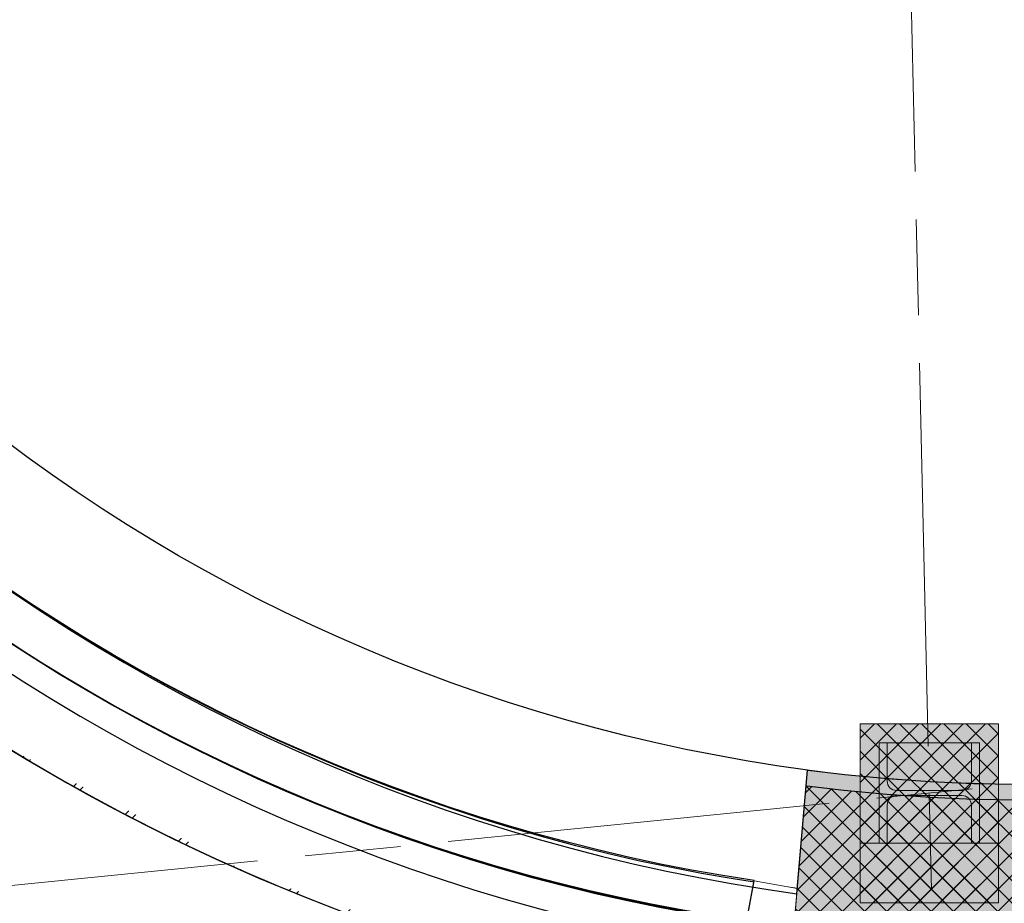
# Model space of a CAD drawing. Header units: millimetres. Extents: x -35957 to 57255, y -28270 to 35843.
# Tile 5 of 207: x -7674 to -6106, y -14023 to -12617. Entities that reach past the tile are written whole.
import ezdxf

# ---------------------------------------------------------------- set-up
doc = ezdxf.new("R2010")
doc.units = ezdxf.units.MM
doc.header["$LTSCALE"] = 100
doc.header["$PDMODE"] = 1
doc.header["$PDSIZE"] = -2
doc.linetypes.add('[LS] ISO-08 Long Dashed Short Dashed', pattern=[9.143999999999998, 6.095999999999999, -0.7620000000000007, 1.524, -0.7619999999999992])
doc.layers.get('0').update_dxf_attribs({"lineweight": 5})
for name, color, linetype, lineweight in [('- 28_metselwerk', 7, 'Continuous', 18), ('5', 7, 'Continuous', 18), ('Geen', 7, 'Continuous', 9), ('GO m2', 7, 'Continuous', 13), ('Maatlijnen', 7, 'Continuous', 9), ('none', 7, 'Continuous', 13)]:
    doc.layers.add(name, color=color, linetype=linetype, lineweight=lineweight)
doc.layers.add('Constructie _ STAAL', color=6, linetype='Continuous', lineweight=5, true_color=0xff00ff)
doc.styles.add('Century Gothic', font='Century-Gothic_9791.ttf')
doc.dimstyles.new('Arch', dxfattribs={"dimtxt": 151.5842013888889, "dimasz": 224.482421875, "dimexe": 317.5, "dimexo": 158.75, "dimgap": 158.75, "dimtad": 1, "dimdec": 4, "dimtxsty": 'Century Gothic', "dimblk": 'VW_SLASH-2', "dimblk1": 'VW_SLASH-2', "dimblk2": 'VW_SLASH-2', "dimcen": 0, "dimdle": 158.75, "dimazin": 0, "dimtfac": 1, "dimtdec": 4, "dimtix": 1, "dimtmove": 0, "dimatfit": 0, "dimldrblk": 'VW_FILLEDARROW', "dimfxl": 1, "dimfrac": 2, "dimtolj": 1, "dimarcsym": 0})
pattern_1 = [(45, (1.433159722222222, 1.322916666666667), (-17.67766952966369, 17.67766952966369), []), (135, (-2.866319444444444, 2.866319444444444), (-17.67766952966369, -17.67766952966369), [])]

# ---------------------------------------------------------------- blocks, each defined once
blk = doc.blocks.new('Groep-11')
at = {"color": 255, "linetype": 'Continuous', "lineweight": 18, "transparency": 33554687}
blk.add_wipeout([(1200.3792662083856, 12428.456979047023), (1200.3792662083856, 12328.456979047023), (-4569.132402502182, 12328.45697904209), (-4667.0589609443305, 12326.05813771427), (-4764.750609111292, 12318.867368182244), (-4861.973000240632, 12306.901919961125), (-4958.49291324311, 12290.19049626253), (-5054.078812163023, 12268.773185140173), (-5148.501401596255, 12242.701363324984), (-5241.534176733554, 12212.037572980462), (-5332.953966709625, 12176.85537167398), (-5422.541469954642, 12137.23915592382), (-5510.081780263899, 12093.283958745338), (-5595.3649023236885, 12045.095221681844), (-5678.1862554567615, 11992.78854186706), (-5758.34716437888, 11936.48939472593), (-5835.655335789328, 11876.332832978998), (-5909.925319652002, 11812.46316267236), (-5980.97895406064, 11745.03359701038), (-6048.645792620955, 11674.205888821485), (-6112.7635133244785, 11600.1499425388), (-6173.178307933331, 11523.043406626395), (-6229.7452509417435, 11443.071247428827), (-6282.328647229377, 11360.425305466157), (-6330.802357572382, 11275.303835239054), (-6375.050101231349, 11187.911029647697), (-6414.965734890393, 11098.456530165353), (-6450.453507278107, 11007.15492394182), (-6481.428288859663, 10914.225229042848), (-6507.815776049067, 10819.890369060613), (-6529.552669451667, 10724.37663835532), (-6546.586825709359, 10627.913159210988), (-6558.877382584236, 10530.731332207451), (-6566.394856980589, 10433.064281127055), (-6569.121215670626, 10335.146293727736), (-6569.140087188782, 10329.504037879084), (-9071.523896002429, -11132.689865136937), (-9071.523895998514, -11133.819352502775), (-9067.910271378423, -11281.022238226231), (-9057.078102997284, -11427.870499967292), (-9039.053486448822, -11574.010368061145), (-9013.879844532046, -11719.089779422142), (-8981.617822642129, -11862.759225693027), (-8942.345142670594, -12004.672595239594), (-8896.156415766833, -12144.4880069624), (-8843.162914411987, -12281.86863391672), (-8783.492304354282, -12416.48351475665), (-8717.288337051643, -12548.008351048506), (-8644.710503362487, -12676.126288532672), (-8565.93364931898, -12800.528680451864), (-8481.147554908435, -12920.9158311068), (-8390.556476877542, -13036.99771784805), (-8294.378656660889, -13148.494689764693), (-8192.84579461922, -13255.138141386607), (-8086.20249185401, -13356.671159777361), (-7974.705660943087, -13452.849143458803), (-7858.623907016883, -13543.440391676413), (-7738.236880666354, -13628.226662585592), (-7613.834604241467, -13707.00369901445), (-7485.716773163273, -13779.581720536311), (-7354.192033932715, -13845.785880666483), (-7219.577240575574, -13905.456688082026), (-7082.196691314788, -13958.450390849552), (-6942.381347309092, -14004.63932273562), (-6800.468035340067, -14043.912210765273), (-6656.798636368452, -14076.174443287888), (-6511.719261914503, -14101.348297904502), (-6365.579420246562, -14119.373128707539), (-6218.731174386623, -14130.205512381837), (-6071.528293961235, -14133.819352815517), (1200.3792662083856, -13400.592816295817), (1200.3792662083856, -13501.099865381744), (-6066.4995425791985, -14233.819352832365), (-6071.5238959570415, -14233.819352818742), (-6147.601704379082, -14232.885690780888), (-6223.633686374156, -14230.085267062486), (-6299.574043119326, -14225.41976853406), (-6375.377030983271, -14218.892005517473), (-6450.996989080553, -14210.50591009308), (-6526.388366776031, -14200.266533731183), (-6601.50575112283, -14188.180044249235), (-6676.303894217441, -14174.253722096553), (-6750.737740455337, -14158.495955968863), (-6824.76245367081, -14140.916237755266), (-6898.333444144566, -14121.525156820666), (-6971.406395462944, -14100.334393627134), (-7043.9372912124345, -14077.356712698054), (-7115.882441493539, -14052.605954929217), (-7187.198509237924, -14026.097029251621), (-7257.842536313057, -13997.845903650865), (-7327.771969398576, -13967.86959554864), (-7396.944685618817, -13936.186161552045), (-7465.319017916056, -13902.814686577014), (-7532.853780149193, -13867.775272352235), (-7599.508291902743, -13831.089025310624), (-7665.242402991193, -13792.778043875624), (-7730.0165176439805, -13752.865405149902), (-7793.791618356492, -13711.375151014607), (-7856.529289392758, -13668.332273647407), (-7918.191739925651, -13623.762700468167), (-7978.741826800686, -13577.693278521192), (-8038.14307690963, -13530.151758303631), (-8096.359709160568, -13481.166777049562), (-8153.356656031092, -13430.76784148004), (-8209.099584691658, -13378.985310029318), (-8316.689853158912, -13271.39504156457), (-8368.472384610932, -13215.652112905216), (-8418.871320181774, -13158.655166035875), (-8467.856301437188, -13100.43853378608), (-8515.39782165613, -13041.03728367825), (-8561.467243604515, -12980.487196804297), (-8606.036816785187, -12918.82474627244), (-8649.079694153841, -12856.087075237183), (-8690.569948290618, -12792.311974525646), (-8730.482587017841, -12727.537859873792), (-8768.793568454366, -12661.80374878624), (-8805.479815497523, -12595.149237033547), (-8840.519229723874, -12527.61447480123), (-8873.890704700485, -12459.240142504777), (-8905.574138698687, -12390.06742628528), (-8935.550446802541, -12320.137993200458), (-8963.801572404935, -12249.493966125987), (-8990.31049808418, -12178.177898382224), (-9015.061255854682, -12106.232748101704), (-9038.038936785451, -12033.701852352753), (-9059.229699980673, -11960.628901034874), (-9078.620780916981, -11887.05791056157), (-9096.200499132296, -11813.033197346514), (-9111.958265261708, -11738.599351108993), (-9125.884587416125, -11663.801208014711), (-9137.971076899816, -11588.683823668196), (-9148.210453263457, -11513.292445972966), (-9156.596548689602, -11437.672487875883), (-9163.124311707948, -11361.869500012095), (-9167.789810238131, -11285.929143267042), (-9170.590233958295, -11209.89716127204), (-9171.523895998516, -11133.819352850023), (-9171.523896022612, -11126.879796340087), (-6669.120656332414, 10335.48075946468), (-6666.257979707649, 10438.29464623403), (-6658.364631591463, 10540.84504986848), (-6645.459546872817, 10642.885968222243), (-6627.5736828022, 10744.172621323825), (-6604.749944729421, 10844.462038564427), (-6577.043083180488, 10943.5136415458), (-6544.519562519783, 11041.08982118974), (-6507.257401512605, 11136.95650772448), (-6465.34598617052, 11230.883732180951), (-6418.8858553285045, 11322.646178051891), (-6367.9884594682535, 11412.023721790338), (-6312.775893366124, 11498.80196085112), (-6253.380603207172, 11582.772728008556), (-6189.945068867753, 11663.73459071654), (-6122.6214621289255, 11741.493334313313), (-6051.571281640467, 11815.862427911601), (-5976.964965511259, 11886.66347185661), (-5898.981482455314, 11953.726625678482), (-5817.807902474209, 12016.891015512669), (-5733.638948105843, 12076.005120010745), (-5646.676527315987, 12130.927133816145), (-5557.129249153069, 12181.525307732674), (-5465.211923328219, 12227.678264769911), (-5371.1450449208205, 12269.275291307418), (-5275.154265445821, 12306.21660267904), (-5177.469851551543, 12338.413582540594), (-5078.326132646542, 12365.788995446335), (-4977.960938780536, 12388.277172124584), (-4876.615030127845, 12405.824167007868), (-4774.531519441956, 12418.38788763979), (-4671.955288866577, 12425.938195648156), (-4569.132402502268, 12428.45697904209)], dxfattribs=at).dxf.layer = '- 28_metselwerk'
at = {"layer": '- 28_metselwerk', "linetype": 'Continuous', "lineweight": 9, "transparency": 33554687}
h = blk.add_hatch(dxfattribs=at)
h.set_pattern_fill('metselwerk', style=0, pattern_type=2)
h.set_pattern_definition([(45, (66410.58811447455, 23488.48869305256), (-63.63961030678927, 63.63961030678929), []), (45, (66387.47481728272, 23481.76536758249), (-63.63961030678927, 63.63961030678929), [])])
edge = h.paths.add_edge_path()
edge.add_arc((-4569.132402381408, 10328.45697898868), 2100.000000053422, 90.00000000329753, 179.8083648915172)
edge.add_line((-6669.120656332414, 10335.48075946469), (-9171.523896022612, -11126.87979634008))
edge.add_line((-9171.523896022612, -11126.87979634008), (-9171.523895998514, -11133.81935285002))
edge.add_arc((-6071.523896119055, -11133.81935293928), 3099.999999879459, 179.9999999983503, 270.0000000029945)
edge.add_line((-6071.52389595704, -14233.81935281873), (-6066.499542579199, -14233.81935283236))
edge.add_line((-6066.499542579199, -14233.81935283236), (8435.933031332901, -12771.53888250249))
edge.add_arc((8430.867597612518, -9671.543021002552), 3099.999999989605, 270.0936219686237, 360.000000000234)
edge.add_line((11530.86759760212, -9671.54302098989), (11530.8675976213, -9667.798279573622))
edge.add_line((11530.8675976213, -9667.798279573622), (10030.86417679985, 10332.24732913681))
edge.add_arc((7930.86759749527, 10328.45697908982), 2099.999999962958, 0.1034148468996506, 90.00000000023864)
edge.add_line((7930.867597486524, 12428.45697905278), (-4569.132402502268, 12428.4569790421))
edge = h.paths.add_edge_path()
edge.add_arc((-6071.523896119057, -11133.81935293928), 2999.999999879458, 179.9999999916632, 269.9999160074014)
edge.add_line((-6071.528293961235, -14133.81935281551), (8430.822789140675, -12671.54709920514))
edge.add_line((8430.822789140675, -12671.54709920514), (8435.769630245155, -12671.53901600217))
edge.add_arc((8430.867597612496, -9671.54302100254), 2999.999999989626, 270.0936219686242, 360.0000000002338)
edge.add_line((11430.86759760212, -9671.543020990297), (9930.870935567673, 10328.41247089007))
edge.add_line((9930.870935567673, 10328.41247089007), (9930.864339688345, 10332.06683627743))
edge.add_arc((7930.867597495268, 10328.45697908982), 1999.999999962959, 0.1034148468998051, 90.00000000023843)
edge.add_line((7930.867597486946, 12328.45697905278), (-4569.13240250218, 12328.4569790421))
edge.add_arc((-4569.132402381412, 10328.45697898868), 2000.000000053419, 90.00000000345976, 179.8083648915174)
edge.add_line((-6569.121215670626, 10335.14629372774), (-6569.140087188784, 10329.50403787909))
edge.add_line((-6569.140087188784, 10329.50403787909), (-9071.523896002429, -11132.68986513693))
edge.add_line((-9071.523896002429, -11132.68986513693), (-9071.523895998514, -11133.81935250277))
at = {"layer": '- 28_metselwerk', "color": 7, "linetype": 'Continuous', "lineweight": 18, "transparency": 33554687, "flags": 128}
for points in [[(-4569.132402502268, 12428.4569790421, 0.4132342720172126), (-6669.120656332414, 10335.48075946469), (-9171.523896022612, -11126.87979634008), (-9171.523895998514, -11133.81935285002, 0.4142135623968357), (-6071.52389595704, -14233.81935281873), (-6066.499542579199, -14233.81935283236), (8435.933031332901, -12771.53888250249, 0.4137350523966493), (11530.86759760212, -9671.54302098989), (11530.8675976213, -9667.798279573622), (10030.86417679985, 10332.24732913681, 0.4136850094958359), (7930.867597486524, 12428.45697905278)], [(-9071.523895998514, -11133.81935250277, 0.4142131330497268), (-6071.528293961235, -14133.81935281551), (8430.822789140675, -12671.54709920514), (8435.769630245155, -12671.53901600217, 0.4137350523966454), (11430.86759760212, -9671.543020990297), (9930.870935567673, 10328.41247089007), (9930.864339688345, 10332.06683627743, 0.413685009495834), (7930.867597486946, 12328.45697905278), (-4569.13240250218, 12328.4569790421, 0.4132342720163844), (-6569.121215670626, 10335.14629372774), (-6569.140087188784, 10329.50403787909), (-9071.523896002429, -11132.68986513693)]]:
    blk.add_lwpolyline(points, format="xyb", close=True, dxfattribs=at)
at = {"layer": 'none', "color": 7, "linetype": 'Continuous', "lineweight": 25, "transparency": 33554687, "flags": 128}
blk.add_lwpolyline([(11530.86759760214, -9671.54302098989), (11530.8675976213, -9667.798279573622), (10030.86417679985, 10332.24732913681, 0.4136850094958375), (7930.867597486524, 12428.45697905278), (-4569.132402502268, 12428.4569790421, 0.4132342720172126), (-6669.120656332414, 10335.48075946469), (-9171.523896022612, -11126.87979634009), (-9171.523895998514, -11133.81935285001, 0.4142135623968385), (-6071.52389595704, -14233.81935281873), (-6066.499542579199, -14233.81935283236), (8435.933031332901, -12771.53888250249, 0.4137350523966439)], format="xyb", close=True, dxfattribs=at)
at = {"color": 255, "linetype": 'Continuous', "lineweight": 25, "transparency": 33554687}
blk.add_wipeout([(1200.2983974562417, 12328.456979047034), (1200.2983974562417, 12288.456979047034), (-4569.132402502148, 12288.456979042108), (-4665.100429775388, 12286.106114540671), (-4760.838244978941, 12279.05916039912), (-4856.116188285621, 12267.333021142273), (-4950.705703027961, 12250.955825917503), (-5044.3798839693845, 12229.966861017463), (-5136.914021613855, 12204.416475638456), (-5228.086141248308, 12174.36596110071), (-5317.677535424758, 12139.887403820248), (-5405.473288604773, 12101.063512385), (-5491.262792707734, 12057.987419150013), (-5574.840252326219, 12010.762456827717), (-5656.005178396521, 11959.501910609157), (-5734.562869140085, 11904.328746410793), (-5810.324877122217, 11845.37531589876), (-5883.109461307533, 11782.783038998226), (-5952.742023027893, 11716.702064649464), (-6019.055524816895, 11647.290910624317), (-6081.890891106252, 11574.716083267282), (-6141.097389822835, 11499.151678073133), (-6196.532993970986, 11420.778962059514), (-6248.064722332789, 11339.785938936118), (-6295.568958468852, 11256.366898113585), (-6338.931747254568, 11170.721948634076), (-6378.049068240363, 11083.05653914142), (-6412.8270851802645, 10993.580965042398), (-6443.182371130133, 10902.50986404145), (-6469.042108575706, 10810.061701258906), (-6490.344264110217, 10716.45824516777), (-6507.03773724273, 10621.92403560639), (-6519.082482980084, 10526.685845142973), (-6526.449607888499, 10430.972135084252), (-6529.121439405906, 10335.012507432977), (-6529.147859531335, 10327.113349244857), (-9031.523655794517, -11135.01183253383), (-9027.904642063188, -11280.150772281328), (-9017.173251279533, -11424.93767204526), (-8999.355300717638, -11569.024207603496), (-8974.493656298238, -11712.063739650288), (-8942.648129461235, -11853.712147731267), (-8903.895333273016, -11993.628658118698), (-8858.32849811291, -12131.476663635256), (-8806.057247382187, -12266.924533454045), (-8747.207333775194, -12399.646410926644), (-8681.920336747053, -12529.322997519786), (-8610.35332190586, -12655.64232097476), (-8532.678463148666, -12778.300485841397), (-8449.0826284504, -12897.002404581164), (-8359.766930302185, -13011.462507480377), (-8264.946241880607, -13121.405429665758), (-8164.848680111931, -13226.566673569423), (-8059.715056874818, -13326.693245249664), (-7949.79829966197, -13421.544263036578), (-7835.362843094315, -13510.891537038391), (-7716.683992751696, -13594.520118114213), (-7594.047262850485, -13672.228814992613), (-7467.747689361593, -13743.830678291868), (-7338.08912022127, -13809.153450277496), (-7205.3834843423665, -13868.039979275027), (-7069.950041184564, -13920.348597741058), (-6932.114612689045, -13965.953463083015), (-6792.208799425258, -14004.744860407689), (-6650.569182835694, -14036.629466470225), (-6507.536515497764, -14061.530574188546), (-6363.45490135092, -14079.38827718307), (-6218.670967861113, -14090.159613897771), (-6073.533032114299, -14093.818670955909), (1200.2983974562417, -13360.39815065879), (1200.2983974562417, -13400.600970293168), (-6071.528293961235, -14133.819352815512), (-6218.731174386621, -14130.20551238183), (-6365.579420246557, -14119.373128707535), (-6511.7192619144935, -14101.348297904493), (-6656.798636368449, -14076.174443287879), (-6800.468035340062, -14043.912210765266), (-6942.381347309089, -14004.639322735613), (-7082.196691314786, -13958.450390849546), (-7219.577240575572, -13905.456688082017), (-7354.192033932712, -13845.785880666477), (-7485.716773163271, -13779.581720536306), (-7613.834604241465, -13707.00369901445), (-7738.236880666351, -13628.226662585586), (-7858.623907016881, -13543.440391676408), (-7974.705660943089, -13452.849143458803), (-8086.20249185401, -13356.671159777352), (-8192.84579461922, -13255.138141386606), (-8294.378656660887, -13148.494689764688), (-8390.55647687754, -13036.997717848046), (-8481.147554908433, -12920.915831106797), (-8565.933649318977, -12800.528680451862), (-8644.710503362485, -12676.126288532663), (-8717.288337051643, -12548.008351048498), (-8783.49230435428, -12416.483514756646), (-8843.162914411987, -12281.868633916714), (-8896.156415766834, -12144.488006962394), (-8942.345142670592, -12004.672595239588), (-8981.617822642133, -11862.759225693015), (-9013.879844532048, -11719.089779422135), (-9039.053486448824, -11574.010368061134), (-9057.078102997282, -11427.870499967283), (-9067.910271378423, -11281.022238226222), (-9071.523895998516, -11133.819352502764), (-9071.523896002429, -11132.689865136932), (-6569.140087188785, 10329.504037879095), (-6569.121215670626, 10335.146293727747), (-6566.394856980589, 10433.06428112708), (-6558.8773825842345, 10530.73133220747), (-6546.5868257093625, 10627.913159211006), (-6529.552669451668, 10724.37663835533), (-6507.815776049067, 10819.890369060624), (-6481.4282888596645, 10914.225229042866), (-6450.453507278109, 11007.154923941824), (-6414.965734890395, 11098.456530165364), (-6375.050101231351, 11187.911029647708), (-6330.80235757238, 11275.303835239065), (-6282.32864722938, 11360.425305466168), (-6229.7452509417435, 11443.071247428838), (-6173.178307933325, 11523.043406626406), (-6112.7635133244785, 11600.14994253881), (-6048.645792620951, 11674.205888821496), (-5980.97895406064, 11745.033597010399), (-5909.925319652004, 11812.463162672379), (-5835.655335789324, 11876.332832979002), (-5758.34716437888, 11936.48939472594), (-5678.18625545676, 11992.78854186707), (-5595.36490232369, 12045.095221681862), (-5510.081780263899, 12093.283958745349), (-5422.541469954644, 12137.239155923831), (-5332.953966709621, 12176.855371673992), (-5241.534176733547, 12212.03757298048), (-5148.50140159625, 12242.701363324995), (-5054.078812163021, 12268.773185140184), (-4958.492913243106, 12290.190496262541), (-4861.973000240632, 12306.901919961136), (-4764.750609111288, 12318.867368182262), (-4667.058960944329, 12326.058137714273), (-4569.132402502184, 12328.456979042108)], dxfattribs=at).dxf.layer = 'none'
at = {"layer": 'none', "linetype": 'Continuous', "lineweight": 0, "true_color": 0xffffcc, "transparency": 33554687}
h = blk.add_hatch(color=7, dxfattribs=at)
edge = h.paths.add_edge_path()
edge.add_line((-6529.121439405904, 10335.01250743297), (-6529.147859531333, 10327.11334924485))
edge.add_line((-6529.147859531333, 10327.11334924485), (-9031.523655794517, -11135.01183253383))
edge.add_arc((-6071.523896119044, -11133.81935293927), 2959.999999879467, 180.0230824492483, 269.961109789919)
edge.add_line((-6073.533032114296, -14093.81867095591), (8428.778692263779, -12631.55038588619))
edge.add_line((8428.778692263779, -12631.55038588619), (8435.704269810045, -12631.53906940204))
edge.add_arc((8430.86759761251, -9671.543021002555), 2959.999999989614, 270.0936219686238, 359.9711028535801)
edge.add_line((11390.86722113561, -9673.035897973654), (9890.873639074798, 10326.87852759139))
edge.add_line((9890.873639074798, 10326.87852759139), (9890.864404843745, 10331.99463913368))
edge.add_arc((7930.867597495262, 10328.45697908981), 1959.999999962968, 0.1034148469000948, 90.00000000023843)
edge.add_line((7930.867597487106, 12288.45697905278), (-4569.132402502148, 12288.4569790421))
edge.add_arc((-4569.132402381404, 10328.45697898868), 1960.000000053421, 90.00000000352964, 179.8083648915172)
edge = h.paths.add_edge_path()
edge.add_arc((-6071.523896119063, -11133.81935293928), 2724.999999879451, 180.3052264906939, 269.716111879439)
edge.add_line((-6085.025622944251, -13858.785903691), (8416.769623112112, -12396.56969513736))
edge.add_line((8416.769623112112, -12396.56969513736), (8435.32027725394, -12396.53938312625))
edge.add_arc((8430.867597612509, -9671.543021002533), 2724.999999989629, 270.0936219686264, 359.788669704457)
edge.add_line((11155.84906167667, -9681.593914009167), (9655.889522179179, 10317.86661071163))
edge.add_line((9655.889522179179, 10317.86661071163), (9655.864787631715, 10331.57048091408))
edge.add_arc((7930.867597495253, 10328.45697908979), 1724.999999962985, 0.1034148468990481, 90.00000000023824)
edge.add_line((7930.867597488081, 12053.45697905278), (-4569.132402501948, 12053.4569790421))
edge.add_arc((-4569.13240238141, 10328.45697898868), 1725.000000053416, 90.00000000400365, 179.8083648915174)
edge.add_line((-6294.122753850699, 10334.22651295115), (-6294.193522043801, 10313.06805351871))
edge.add_line((-6294.193522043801, 10313.06805351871), (-8796.485229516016, -11148.33592397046))
edge.add_line((-8796.485229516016, -11148.33592397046), (-8796.485229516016, -11148.33592397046))
at = {"layer": 'none', "linetype": 'Continuous', "lineweight": 5, "true_color": 0x777777, "transparency": 33554687}
h = blk.add_hatch(dxfattribs=at)
h.set_pattern_fill('#isolatie-persing', color=8, style=0, pattern_type=2)
h.set_pattern_definition(pattern_1)
edge = h.paths.add_edge_path()
edge.add_line((-6529.121439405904, 10335.01250743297), (-6529.147859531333, 10327.11334924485))
edge.add_line((-6529.147859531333, 10327.11334924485), (-9031.523655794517, -11135.01183253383))
edge.add_arc((-6071.523896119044, -11133.81935293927), 2959.999999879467, 180.0230824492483, 269.961109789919)
edge.add_line((-6073.533032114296, -14093.81867095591), (8428.778692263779, -12631.55038588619))
edge.add_line((8428.778692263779, -12631.55038588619), (8435.704269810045, -12631.53906940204))
edge.add_arc((8430.86759761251, -9671.543021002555), 2959.999999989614, 270.0936219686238, 359.9711028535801)
edge.add_line((11390.86722113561, -9673.035897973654), (9890.873639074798, 10326.87852759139))
edge.add_line((9890.873639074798, 10326.87852759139), (9890.864404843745, 10331.99463913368))
edge.add_arc((7930.867597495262, 10328.45697908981), 1959.999999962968, 0.1034148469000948, 90.00000000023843)
edge.add_line((7930.867597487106, 12288.45697905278), (-4569.132402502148, 12288.4569790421))
edge.add_arc((-4569.132402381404, 10328.45697898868), 1960.000000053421, 90.00000000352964, 179.8083648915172)
edge = h.paths.add_edge_path()
edge.add_arc((-6071.523896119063, -11133.81935293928), 2724.999999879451, 180.3052264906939, 269.716111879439)
edge.add_line((-6085.025622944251, -13858.785903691), (8416.769623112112, -12396.56969513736))
edge.add_line((8416.769623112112, -12396.56969513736), (8435.32027725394, -12396.53938312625))
edge.add_arc((8430.867597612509, -9671.543021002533), 2724.999999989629, 270.0936219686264, 359.788669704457)
edge.add_line((11155.84906167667, -9681.593914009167), (9655.889522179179, 10317.86661071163))
edge.add_line((9655.889522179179, 10317.86661071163), (9655.864787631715, 10331.57048091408))
edge.add_arc((7930.867597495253, 10328.45697908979), 1724.999999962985, 0.1034148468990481, 90.00000000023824)
edge.add_line((7930.867597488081, 12053.45697905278), (-4569.132402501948, 12053.4569790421))
edge.add_arc((-4569.13240238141, 10328.45697898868), 1725.000000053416, 90.00000000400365, 179.8083648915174)
edge.add_line((-6294.122753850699, 10334.22651295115), (-6294.193522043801, 10313.06805351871))
edge.add_line((-6294.193522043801, 10313.06805351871), (-8796.485229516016, -11148.33592397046))
edge.add_line((-8796.485229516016, -11148.33592397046), (-8796.485229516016, -11148.33592397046))
at = {"layer": 'none', "linetype": 'Continuous', "lineweight": 0, "true_color": 0xbbbbbb, "transparency": 33554687}
h = blk.add_hatch(color=9, dxfattribs=at)
edge = h.paths.add_edge_path()
edge.add_line((-6294.122753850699, 10334.22651295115), (-6294.193522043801, 10313.06805351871))
edge.add_line((-6294.193522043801, 10313.06805351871), (-8796.485229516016, -11148.33592397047))
edge.add_arc((-6071.523896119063, -11133.81935293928), 2724.999999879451, 180.3052264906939, 269.716111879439)
edge.add_line((-6085.025622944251, -13858.785903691), (8416.769623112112, -12396.56969513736))
edge.add_line((8416.769623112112, -12396.56969513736), (8435.32027725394, -12396.53938312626))
edge.add_arc((8430.867597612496, -9671.543021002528), 2724.999999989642, 270.0936219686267, 359.7886697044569)
edge.add_line((11155.84906167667, -9681.593914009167), (9655.889522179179, 10317.86661071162))
edge.add_line((9655.889522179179, 10317.86661071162), (9655.864787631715, 10331.57048091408))
edge.add_arc((7930.86759749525, 10328.45697908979), 1724.999999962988, 0.1034148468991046, 90.00000000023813)
edge.add_line((7930.867597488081, 12053.45697905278), (-4569.132402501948, 12053.4569790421))
edge.add_arc((-4569.13240238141, 10328.45697898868), 1725.000000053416, 90.00000000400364, 179.8083648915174)
edge = h.paths.add_edge_path()
edge.add_arc((-6071.523896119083, -11133.8193529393), 2699.999999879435, 180.3373939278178, 269.6881800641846, ccw=False)
edge.add_line((-8771.477083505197, -11149.71857532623), (-6269.198379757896, 10311.57387312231))
edge.add_line((-6269.198379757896, 10311.57387312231), (-6269.122893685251, 10334.14289651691))
edge.add_arc((-4569.1324023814, 10328.45697898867), 1700.000000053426, 90.0000000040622, 179.8083648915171, ccw=False)
edge.add_line((-4569.132402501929, 12028.4569790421), (7930.867597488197, 12028.45697905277))
edge.add_arc((7930.867597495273, 10328.45697908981), 1699.999999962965, 0.10341484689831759, 90.00000000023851, ccw=False)
edge.add_line((9630.864828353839, 10331.52535769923), (9630.891211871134, 10316.90789614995))
edge.add_line((9630.891211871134, 10316.90789614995), (11130.84543884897, -9682.481794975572))
edge.add_arc((8430.867597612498, -9671.543021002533), 2699.999999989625, 270.09362196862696, 359.7678713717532, ccw=False)
edge.add_line((8435.279426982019, -12371.53941650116), (8415.492062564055, -12371.57174931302))
edge.add_line((8415.492062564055, -12371.57174931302), (-6086.217991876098, -13833.77936799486))
at = {"layer": 'none', "color": 7, "linetype": 'Continuous', "lineweight": 25, "transparency": 33554687, "flags": 128}
for points in [[(-6569.121215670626, 10335.14629372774), (-6569.140087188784, 10329.50403787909), (-9071.523896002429, -11132.68986513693), (-9071.523895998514, -11133.81935250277, 0.4142131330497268), (-6071.528293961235, -14133.81935281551), (8430.822789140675, -12671.54709920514), (8435.769630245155, -12671.53901600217, 0.4137350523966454), (11430.86759760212, -9671.543020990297), (9930.870935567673, 10328.41247089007), (9930.864339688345, 10332.06683627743, 0.413685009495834), (7930.867597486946, 12328.45697905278), (-4569.13240250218, 12328.4569790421, 0.4132342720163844)], [(-9031.523655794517, -11135.01183253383), (-6529.147859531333, 10327.11334924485), (-6529.121439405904, 10335.01250743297, -0.4132342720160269), (-4569.132402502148, 12288.4569790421), (7930.867597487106, 12288.45697905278, -0.4136850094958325), (9890.864404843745, 10331.99463913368), (9890.873639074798, 10326.87852759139), (11390.86722113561, -9673.035897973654, -0.4135873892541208), (8435.704269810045, -12631.53906940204), (8428.778692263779, -12631.55038588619), (-6073.533032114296, -14093.81867095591, -0.4138967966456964)], [(-6529.121439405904, 10335.01250743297), (-6529.147859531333, 10327.11334924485), (-9031.523655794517, -11135.01183253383, 0.4138967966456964), (-6073.533032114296, -14093.81867095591), (8428.778692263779, -12631.55038588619), (8435.704269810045, -12631.53906940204, 0.4135873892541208), (11390.86722113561, -9673.035897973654), (9890.873639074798, 10326.87852759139), (9890.864404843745, 10331.99463913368, 0.4136850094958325), (7930.867597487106, 12288.45697905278), (-4569.132402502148, 12288.4569790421, 0.4132342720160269)], [(-8796.485229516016, -11148.33592397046, 0.4112052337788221), (-6085.025622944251, -13858.785903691), (8416.769623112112, -12396.56969513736), (8435.32027725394, -12396.53938312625, 0.4126555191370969), (11155.84906167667, -9681.593914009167), (9655.889522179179, 10317.86661071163), (9655.864787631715, 10331.57048091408, 0.4136850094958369), (7930.867597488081, 12053.45697905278), (-4569.132402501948, 12053.4569790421, 0.4132342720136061), (-6294.122753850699, 10334.22651295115), (-6294.193522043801, 10313.06805351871), (-8796.485229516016, -11148.33592397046)], [(-6294.122753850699, 10334.22651295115), (-6294.193522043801, 10313.06805351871), (-8796.485229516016, -11148.33592397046, 0.4112052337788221), (-6085.025622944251, -13858.785903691), (8416.769623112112, -12396.56969513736), (8435.32027725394, -12396.53938312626, 0.412655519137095), (11155.84906167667, -9681.593914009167), (9655.889522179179, 10317.86661071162), (9655.864787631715, 10331.57048091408, 0.4136850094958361), (7930.867597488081, 12053.45697905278), (-4569.132402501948, 12053.4569790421, 0.4132342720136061)], [(-6086.217991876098, -13833.77936799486, -0.4108986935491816), (-8771.477083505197, -11149.71857532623), (-6269.198379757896, 10311.57387312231), (-6269.122893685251, 10334.14289651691, -0.4132342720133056), (-4569.132402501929, 12028.4569790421), (7930.867597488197, 12028.45697905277, -0.413685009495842), (9630.864828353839, 10331.52535769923), (9630.891211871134, 10316.90789614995), (11130.84543884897, -9682.481794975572, -0.4125493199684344), (8435.279426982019, -12371.53941650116), (8415.492062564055, -12371.57174931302)]]:
    blk.add_lwpolyline(points, format="xyb", close=True, dxfattribs=at)
at = {"color": 255, "linetype": 'Continuous', "lineweight": 25, "transparency": 33554687}
blk.add_wipeout([(199.46503116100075, 12028.456979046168), (199.46503116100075, 5959.85882332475), (-1104.368348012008, 5959.85882332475), (-1104.3643688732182, -2300.750034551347), (199.46503116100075, -2300.750034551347), (199.46503116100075, -13199.99386474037), (-6086.217991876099, -13833.779367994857), (-6217.726416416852, -13829.858080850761), (-6348.88768834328, -13819.53514693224), (-6479.390369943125, -13802.83507767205), (-6608.924587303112, -13779.797526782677), (-6737.182766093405, -13750.477196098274), (-6863.860361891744, -13714.943705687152), (-6988.6565833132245, -13673.28142854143), (-7111.275106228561, -13625.589290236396), (-7231.424777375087, -13571.980534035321), (-7348.820305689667, -13512.582451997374), (-7463.182939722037, -13447.536082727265), (-7574.241129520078, -13376.995876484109), (-7681.731171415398, -13301.12932844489), (-7785.397834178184, -13220.11658099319), (-7884.994965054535, -13134.149995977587), (-7980.286074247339, -13043.433697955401), (-8071.044896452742, -12948.18308950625), (-8157.055928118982, -12848.624339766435), (-8238.114939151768, -12744.993847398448), (-8314.029457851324, -12637.537679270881), (-8384.619227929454, -12526.510986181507), (-8449.716636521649, -12412.177397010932), (-8509.16711217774, -12294.808392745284), (-8562.829491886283, -12174.682661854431), (-8610.576356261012, -12052.08543855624), (-8652.294332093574, -11927.307825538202), (-8687.884361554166, -11800.646102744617), (-8717.26193740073, -11672.40102387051), (-8740.357303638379, -11542.877102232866), (-8757.115621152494, -11412.381887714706), (-8767.497097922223, -11281.225236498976), (-8771.477083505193, -11149.71857532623), (-6269.198379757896, 10311.57387312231), (-6269.122893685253, 10334.142896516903), (-6266.805488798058, 10417.373185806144), (-6260.415635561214, 10500.390179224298), (-6249.968662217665, 10582.994732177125), (-6235.489629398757, 10664.98868944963), (-6217.01327000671, 10746.17536054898), (-6194.583905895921, 10826.359991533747), (-6168.2553415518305, 10905.35023219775), (-6138.0907350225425, 10982.956597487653), (-6104.162446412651, 11058.992922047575), (-6066.551864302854, 11133.27680680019), (-6025.349210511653, 11205.63005649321), (-5980.653323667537, 11275.87910716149), (-5932.571422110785, 11343.855442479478), (-5881.218846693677, 11409.395998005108), (-5826.718784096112, 11472.34355234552), (-5769.201971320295, 11532.547104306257), (-5708.80638207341, 11589.862235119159), (-5645.676895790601, 11644.15145488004), (-5579.96495009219, 11695.28453236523), (-5511.82817750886, 11743.13880743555), (-5441.4300273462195, 11787.599485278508), (-5368.939373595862, 11828.559911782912), (-5294.530109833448, 11865.921829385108), (-5218.3807320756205, 11899.595612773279), (-5140.6739105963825, 11929.500483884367), (-5061.596051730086, 11955.564705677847), (-4981.3368507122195, 11977.725754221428), (-4900.088836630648, 11995.930468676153), (-4818.046910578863, 12010.135178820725), (-4735.407878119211, 12020.305809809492), (-4652.369977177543, 12026.41796391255), (-4569.132402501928, 12028.456979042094)], dxfattribs=at).dxf.layer = 'none'
at = {"layer": 'none', "color": 7, "linetype": 'Continuous', "lineweight": 25, "transparency": 33554687, "flags": 128}
blk.add_lwpolyline([(-6269.122893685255, 10334.14289651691), (-6269.198379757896, 10311.57387312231), (-8771.477083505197, -11149.71857532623, 0.4108986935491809), (-6086.217991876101, -13833.77936799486), (8415.492062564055, -12371.57174931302), (8435.279426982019, -12371.53941650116, 0.4125493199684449), (11130.84543884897, -9682.481794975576), (9630.891211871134, 10316.90789614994), (9630.864828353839, 10331.52535769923, 0.4136850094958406), (7930.867597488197, 12028.45697905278), (-4569.132402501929, 12028.4569790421, 0.4132342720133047)], format="xyb", close=True, dxfattribs=at)
blk = doc.blocks.new('VW_SLASH-2')
at = {"color": 0, "linetype": 'ByBlock', "lineweight": -2, "transparency": 16777216}
blk.add_line((0.707182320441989, 0), (-1, 0), dxfattribs=at)
at = {"color": 0, "linetype": 'Continuous', "lineweight": 20, "transparency": 16777216, "flags": 128}
blk.add_lwpolyline([(0.5000534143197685, 0.5000534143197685), (-0.5000534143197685, -0.5000534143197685)], dxfattribs=at)
blk = doc.blocks.new('*D106')
at = {"layer": 'Defpoints', "color": 0, "transparency": 33554687}
for p in [(-6309.132402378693, -10049.62270571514), (-9109.132402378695, -11747.21316745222), (-9109.132402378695, -14831.57389928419)]:
    blk.add_point(p, dxfattribs=at)
at = {"layer": 'Maatlijnen', "color": 0, "lineweight": -2, "transparency": 33554687}
blk.add_line((-6533.614824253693, -14831.57389928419), (-8884.649980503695, -14831.57389928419), dxfattribs=at)
at = {"layer": 'Maatlijnen', "color": 0, "lineweight": -2, "xscale": 224.482421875, "yscale": 224.482421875, "zscale": 224.482421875, "rotation": 180}
blk.add_blockref('VW_SLASH-2', (-9109.132402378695, -14831.57389928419), dxfattribs=at)
at = {"layer": 'Maatlijnen', "color": 0, "lineweight": -2, "xscale": 224.482421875, "yscale": 224.482421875, "zscale": 224.482421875}
blk.add_blockref('VW_SLASH-2', (-6309.132402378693, -14831.57389928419), dxfattribs=at)
at = {"layer": 'Maatlijnen', "color": 0, "lineweight": 9, "transparency": 33554687, "insert": (-7709.132402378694, -14701.96900766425), "char_height": 151.5842013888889, "attachment_point": 5, "style": 'Century Gothic'}
blk.add_mtext('\\A1;2800', dxfattribs=at)
blk = doc.blocks.new('VW_FILLEDARROW')
at = {"color": 0, "linetype": 'Continuous', "lineweight": 5, "transparency": 16777216, "flags": 128}
blk.add_lwpolyline([(-1.414364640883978, 0.3789778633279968), (0, 0), (-1.414364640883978, -0.3789778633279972)], close=True, dxfattribs=at)
blk = doc.blocks.new('*D107')
at = {"layer": 'Defpoints', "color": 0, "transparency": 33554687}
for p in [(-6309.132402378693, -10049.62270571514), (-1029.364960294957, -12147.76141063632), (-6309.132402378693, -14831.57389928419)]:
    blk.add_point(p, dxfattribs=at)
at = {"layer": 'Maatlijnen', "color": 0, "lineweight": -2, "transparency": 33554687}
blk.add_line((-1253.847382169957, -14831.57389928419), (-6084.649980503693, -14831.57389928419), dxfattribs=at)
at = {"layer": 'Maatlijnen', "color": 0, "lineweight": -2, "xscale": 224.482421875, "yscale": 224.482421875, "zscale": 224.482421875, "rotation": 180}
blk.add_blockref('VW_SLASH-2', (-6309.132402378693, -14831.57389928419), dxfattribs=at)
at = {"layer": 'Maatlijnen', "color": 0, "lineweight": -2, "xscale": 224.482421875, "yscale": 224.482421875, "zscale": 224.482421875}
blk.add_blockref('VW_SLASH-2', (-1029.364960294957, -14831.57389928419), dxfattribs=at)
at = {"layer": 'Maatlijnen', "color": 0, "lineweight": 9, "transparency": 33554687, "insert": (-3669.248681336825, -14701.96900766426), "char_height": 151.5842013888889, "attachment_point": 5, "style": 'Century Gothic'}
blk.add_mtext('\\A1;5280', dxfattribs=at)
blk = doc.blocks.new('*D112')
at = {"layer": 'Defpoints', "color": 0, "transparency": 33554687}
for p in [(-10309.36496029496, 12427.23038734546), (-4392.875610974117, 12427.23038734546), (-6065.399766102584, -14232.76961265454)]:
    blk.add_point(p, dxfattribs=at)
at = {"layer": 'Maatlijnen', "color": 0, "lineweight": -2, "transparency": 33554687}
blk.add_line((-10309.36496029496, -14008.28719077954), (-10309.36496029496, 12202.74796547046), dxfattribs=at)
at = {"layer": 'Maatlijnen', "color": 0, "lineweight": -2, "xscale": 224.482421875, "yscale": 224.482421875, "zscale": 224.482421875}
for p, rotation in [((-10309.36496029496, 12427.23038734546), 90.00000000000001), ((-10309.36496029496, -14232.76961265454), 270)]:
    blk.add_blockref('VW_SLASH-2', p, dxfattribs=dict(at, rotation=rotation))
at = {"layer": 'Maatlijnen', "color": 0, "lineweight": 9, "transparency": 33554687, "insert": (-10535.04829362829, -902.7696126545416), "char_height": 151.5842013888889, "attachment_point": 5, "rotation": 90.00000000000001, "style": 'Century Gothic'}
blk.add_mtext('\\A1;26660', dxfattribs=at)
blk = doc.blocks.new('*D120')
at = {"layer": 'Defpoints', "color": 0, "transparency": 33554687}
for p in [(-9189.364960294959, -11747.76961265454), (-8389.364960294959, -11747.76961265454), (-6217.02494036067, -14232.76961265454)]:
    blk.add_point(p, dxfattribs=at)
at = {"layer": 'Maatlijnen', "color": 0, "lineweight": -2, "transparency": 33554687}
blk.add_line((-9189.364960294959, -14008.28719077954), (-9189.364960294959, -11972.25203452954), dxfattribs=at)
at = {"layer": 'Maatlijnen', "color": 0, "lineweight": -2, "xscale": 224.482421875, "yscale": 224.482421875, "zscale": 224.482421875}
for p, rotation in [((-9189.364960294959, -11747.76961265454), 90), ((-9189.364960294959, -14232.76961265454), 270)]:
    blk.add_blockref('VW_SLASH-2', p, dxfattribs=dict(at, rotation=rotation))
at = {"layer": 'Maatlijnen', "color": 0, "lineweight": 9, "transparency": 33554687, "insert": (-9318.96985191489, -12990.26961265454), "char_height": 151.5842013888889, "attachment_point": 5, "rotation": 90, "style": 'Century Gothic'}
blk.add_mtext('\\A1;2485', dxfattribs=at)
blk = doc.blocks.new('Groep-206')
at = {"color": 255, "lineweight": 5, "transparency": 33554687}
blk.add_wipeout([(-6445.413484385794, -14110.406965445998), (-6478.538976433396, -14107.962036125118), (-6469.714974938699, -14058.746825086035), (-6515.976851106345, -14050.449909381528), (-6504.682129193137, -13987.454439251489), (-6435.781270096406, -13999.810474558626)], dxfattribs=at)
at = {"lineweight": 5, "transparency": 33554687, "flags": 128}
blk.add_lwpolyline([(-6445.413484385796, -14110.406965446), (-6478.538976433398, -14107.96203612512), (-6469.714974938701, -14058.74682508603), (-6515.976851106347, -14050.44990938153), (-6504.682129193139, -13987.45443925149), (-6435.781270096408, -13999.81047455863)], close=True, dxfattribs=at)
at = {"color": 255, "lineweight": 5, "transparency": 33554687}
blk.add_wipeout([(-6478.538976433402, -14107.962036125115), (-6537.597261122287, -14097.373409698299), (-6528.773370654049, -14048.15797661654), (-6469.715085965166, -14058.746603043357)], dxfattribs=at)
at = {"lineweight": 5, "transparency": 33554687, "flags": 128}
blk.add_lwpolyline([(-6478.538976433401, -14107.96203612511), (-6537.597261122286, -14097.37340969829), (-6528.773370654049, -14048.15797661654), (-6469.715085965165, -14058.74660304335)], close=True, dxfattribs=at)
blk = doc.blocks.new('Groep-207')
at = {"color": 255, "linetype": 'Continuous', "lineweight": 25, "transparency": 33554687}
blk.add_wipeout([(-9027.484965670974, -12066.656438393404), (-8864.793433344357, -12477.490096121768), (-8645.35123794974, -12861.02360429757), (-8373.615644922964, -13209.46670796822), (-8055.10609260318, -13515.741901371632), (-7696.292082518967, -13773.628184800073), (-7304.46177218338, -13977.887424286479), (-6887.573939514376, -14124.370747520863), (-6454.096325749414, -14210.10281490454), (-6419.364960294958, -13811.319417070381), (-6796.2532856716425, -13733.69261075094), (-7158.364402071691, -13603.514769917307), (-7498.410692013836, -13423.405770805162), (-7809.5486006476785, -13196.990372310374), (-8085.516364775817, -12928.825266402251), (-8320.760033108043, -12624.307373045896), (-8510.54524154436, -12289.565225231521), (-8651.052493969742, -11931.335630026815)], dxfattribs=at)
at = {"color": 7, "linetype": 'Continuous', "lineweight": 25, "transparency": 33554687, "flags": 128}
for points in [[(-9027.484965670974, -12066.6564383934, 0.2932804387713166), (-6454.096325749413, -14210.10281490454), (-6419.364960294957, -13811.31941707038, -0.2918534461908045), (-8651.052493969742, -11931.33563002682)], [(-8934.122882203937, -12033.09442248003, 0.2875609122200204), (-6478.538976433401, -14107.96203612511), (-6469.715085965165, -14058.74660304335, -0.2882538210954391), (-8863.388257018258, -12082.05215931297), (-8803.538276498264, -12060.53715103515, -0.006046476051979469), (-8826.844028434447, -11994.52957405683)], [(-8863.388257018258, -12082.05215931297, 0.2900274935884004), (-6447.050825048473, -14062.66557783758), (-6435.756103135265, -13999.67010770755, -0.2864998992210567), (-8803.161532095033, -12060.40171809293)]]:
    blk.add_lwpolyline(points, format="xyb", close=True, dxfattribs=at)
at = {"color": 7, "transparency": 33554687}
blk.add_blockref('Groep-206', (0, 0), dxfattribs=at)
blk = doc.blocks.new('*D243')
at = {"layer": 'Defpoints', "color": 0, "transparency": 33554687}
for p in [(11530.8675976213, -9667.798279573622), (-9171.523895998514, -11133.81935285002), (-9171.523895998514, -15582.09889928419)]:
    blk.add_point(p, dxfattribs=at)
at = {"layer": 'Maatlijnen', "color": 0, "lineweight": -2, "transparency": 33554687}
blk.add_line((11306.3851757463, -15582.09889928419), (-8947.041474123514, -15582.09889928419), dxfattribs=at)
at = {"layer": 'Maatlijnen', "color": 0, "lineweight": -2, "xscale": 224.482421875, "yscale": 224.482421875, "zscale": 224.482421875, "rotation": 180}
blk.add_blockref('VW_SLASH-2', (-9171.523895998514, -15582.09889928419), dxfattribs=at)
at = {"layer": 'Maatlijnen', "color": 0, "lineweight": -2, "xscale": 224.482421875, "yscale": 224.482421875, "zscale": 224.482421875}
blk.add_blockref('VW_SLASH-2', (11530.8675976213, -15582.09889928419), dxfattribs=at)
at = {"layer": 'Maatlijnen', "color": 0, "lineweight": 9, "transparency": 33554687, "insert": (1179.671850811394, -15452.49400766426), "char_height": 151.5842013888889, "attachment_point": 5, "style": 'Century Gothic'}
blk.add_mtext('\\A1;20702', dxfattribs=at)
blk = doc.blocks.new('Groep-252')
at = {"color": 7, "linetype": 'Continuous', "lineweight": 25, "transparency": 33554687, "flags": 128}
for points in [[(-8651.052493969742, -11931.33563002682), (-8826.841702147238, -11994.52873779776, 0.2897250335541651), (-6436.50393601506, -14008.10808010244), (-6419.364960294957, -13811.31941707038, -0.2918534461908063)], [(-8863.388257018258, -12082.05215931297, 0.2845813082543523), (-6515.952120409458, -14050.31197576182), (-6504.657398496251, -13987.31650563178, -0.2808656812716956), (-8803.161532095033, -12060.40171809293)]]:
    blk.add_lwpolyline(points, format="xyb", close=True, dxfattribs=at)
blk = doc.blocks.new('Breedflensprofiel-26')
at = {"layer": 'Constructie _ STAAL', "color": 22, "linetype": 'Continuous', "lineweight": 9, "true_color": 0xdd1d1d, "transparency": 33554687, "flags": 128}
blk.add_lwpolyline([(-80, -160), (-80, -147), (-19, -147, 0.4142135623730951), (-4, -132), (-4, -28, 0.4142135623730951), (-19, -13), (-80, -13), (-80, 0), (80, 0), (80, -13), (19, -13, 0.4142135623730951), (4, -28), (4, -132, 0.4142135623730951), (19, -147), (80, -147), (80, -160)], format="xyb", close=True, dxfattribs=at)
at = {"layer": 'Constructie _ STAAL', "color": 22, "linetype": 'Continuous', "lineweight": 5, "true_color": 0xdd1d1d, "transparency": 33554687}
blk.add_point((-1.675044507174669e-14, -79.99999999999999), dxfattribs=at)
blk = doc.blocks.new('Groep-318')
at = {"layer": 'Constructie _ STAAL', "color": 22, "lineweight": 9, "true_color": 0xdd1d1d, "transparency": 33554687, "flags": 128}
blk.add_lwpolyline([(-6305.709752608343, -13927.84613365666), (-6305.709752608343, -13767.84613365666), (-6145.709752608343, -13767.84613365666), (-6145.709752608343, -13927.84613365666)], close=True, dxfattribs=at)
at = {"layer": 'Constructie _ STAAL', "color": 22, "true_color": 0xdd1d1d, "transparency": 33554687, "rotation": 90}
blk.add_blockref('Breedflensprofiel-26', (-6305.709752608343, -13847.84613365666), dxfattribs=at)
blk = doc.blocks.new('Groep-319')
at = {"layer": '5', "linetype": 'Continuous', "lineweight": 0, "true_color": 0xc4dcc4, "transparency": 33554687}
blk.add_hatch(color=254, dxfattribs=at).paths.add_polyline_path([(-6115.709752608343, -13927.84613365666), (-6335.709752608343, -13927.84613365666), (-6335.709752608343, -13737.84613365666), (-6115.709752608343, -13737.84613365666)])
at = {"layer": '5', "linetype": 'Continuous', "lineweight": 5, "true_color": 0x777777, "transparency": 33554687}
h = blk.add_hatch(dxfattribs=at)
h.set_pattern_fill('#isolatie-WBDBO', color=8, style=0, pattern_type=2)
h.set_pattern_definition([(44.99999999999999, (1.433159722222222, 1.322916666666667), (-17.67766952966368, 17.67766952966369), []), (135, (-2.866319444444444, 2.866319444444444), (-17.67766952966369, -17.67766952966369), [])])
h.paths.add_polyline_path([(-6115.709752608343, -13927.84613365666), (-6335.709752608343, -13927.84613365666), (-6335.709752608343, -13737.84613365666), (-6115.709752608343, -13737.84613365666)])
at = {"layer": '5', "linetype": 'Continuous', "lineweight": 0, "true_color": 0xffffcc, "transparency": 33554687}
blk.add_hatch(color=7, dxfattribs=at).paths.add_polyline_path([(-6335.709752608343, -14022.84613365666), (-6335.709752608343, -13927.84613365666), (-6115.709752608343, -13927.84613365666), (-6115.709752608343, -14022.84613365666)])
at = {"layer": '5', "linetype": 'Continuous', "lineweight": 5, "true_color": 0x777777, "transparency": 33554687}
h = blk.add_hatch(dxfattribs=at)
h.set_pattern_fill('#isolatie-persing', color=8, style=0, pattern_type=2)
h.set_pattern_definition(pattern_1)
h.paths.add_polyline_path([(-6335.709752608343, -14022.84613365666), (-6335.709752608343, -13927.84613365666), (-6115.709752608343, -13927.84613365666), (-6115.709752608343, -14022.84613365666)])
at = {"layer": '5', "lineweight": 5, "transparency": 33554687, "flags": 128}
for points in [[(-6115.709752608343, -13927.84613365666), (-6335.709752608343, -13927.84613365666), (-6335.709752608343, -13737.84613365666), (-6115.709752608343, -13737.84613365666)], [(-6335.709752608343, -14022.84613365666), (-6335.709752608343, -13927.84613365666), (-6115.709752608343, -13927.84613365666), (-6115.709752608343, -14022.84613365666)]]:
    blk.add_lwpolyline(points, close=True, dxfattribs=at)
at = {"layer": 'Constructie _ STAAL', "color": 22, "true_color": 0xdd1d1d, "transparency": 33554687}
blk.add_blockref('Groep-318', (0, 0), dxfattribs=at)
blk = doc.blocks.new('Groep-320')
at = {"layer": 'none', "color": 7}
blk.add_blockref('Groep-319', (0, 0), dxfattribs=at)
blk = doc.blocks.new('Groep-326')
at = {"layer": 'Geen', "color": 5, "linetype": '[LS] ISO-08 Long Dashed Short Dashed', "lineweight": 5, "true_color": 0x0000ff, "transparency": 33554687}
for p, q in [((-6947.070156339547, 17917.90110071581), (-6203.370524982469, -14831.57389928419)), ((11810.63503970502, -12029.24116751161), (-9230.030423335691, -14150.77184031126))]:
    blk.add_line(p, q, dxfattribs=at)
blk = doc.blocks.new('Groep-327')
at = {"layer": 'Constructie _ STAAL', "color": 7, "transparency": 33554546}
blk.add_blockref('Groep-326', (0, 0), dxfattribs=at)

msp = doc.modelspace()

# ---------------------------------------------------------------- block references
at = {"layer": '5', "color": 7, "transparency": 33554687}
msp.add_blockref('Groep-11', (0, 0), dxfattribs=at)

# ---------------------------------------------------------------- next in the draw order: wipeouts: each hides what was drawn before it
at = {"color": 255, "linetype": 'Continuous', "lineweight": 5, "transparency": 33554687}
msp.add_wipeout([(-1104.3663584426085, 1692.786832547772), (-1104.3663584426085, -3747.2131674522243), (-2621.982697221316, -3747.2131674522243), (-2621.982697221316, -13477.844213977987), (-6085.101193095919, -13834.07483752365), (-6606.068952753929, -13777.35544952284), (-7106.466529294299, -13621.705968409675), (-7567.689583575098, -13372.913304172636), (-7972.590250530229, -13040.227347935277), (-8306.114681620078, -12636.017069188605), (-8555.86273360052, -12175.310648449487), (-8712.548994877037, -11675.236742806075), (-8770.348008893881, -11154.387657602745), (-6268.1137110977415, 10306.761521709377), (-6268.0231172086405, 10333.84751957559), (-6234.389852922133, 10664.693312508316), (-6136.990958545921, 10982.661220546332), (-5979.553547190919, 11275.583730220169), (-5768.102194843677, 11532.251727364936), (-5510.728401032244, 11742.84343049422), (-5217.280955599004, 11899.300235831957), (-4898.98906015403, 11995.635091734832), (-4568.03262602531, 12028.16160210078), (-2627.1148693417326, 12028.16160210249), (-2627.1148693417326, 1692.786832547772)], dxfattribs=at).dxf.layer = 'Geen'

# ---------------------------------------------------------------- next in the draw order: dimensions: what is measured, and where the dimension line sits
at = {"layer": 'Maatlijnen', "color": 5, "lineweight": 9, "true_color": 0x0000ff, "transparency": 33554687}
dim = msp.add_linear_dim(base=(-10309.36496029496, 12427.23038734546), p1=(-6065.399766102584, -14232.76961265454), p2=(-4392.875610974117, 12427.23038734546), angle=270, dimstyle='Arch', override={"dimgap": 96.56666666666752, "dimdec": 0, "dimpost": '<>', "dimtxsty": 'Century Gothic', "dimse1": 1, "dimse2": 1, "dimtmove": 2}, dxfattribs=at)
dim.commit()
dim.dimension.update_dxf_attribs({"geometry": '*D112', "text_midpoint": (-10535.04829362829, -902.7696126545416), "dimtype": 160})
for base, p1, p2, picture, middle in [((-9109.132402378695, -14831.57389928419), (-6309.132402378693, -10049.62270571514), (-9109.132402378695, -11747.21316745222), '*D106', (-7709.132402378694, -14701.96900766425)), ((-6309.132402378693, -14831.57389928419), (-1029.364960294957, -12147.76141063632), (-6309.132402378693, -10049.62270571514), '*D107', (-3669.248681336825, -14701.96900766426))]:
    dim = msp.add_linear_dim(base=base, p1=p1, p2=p2, dimstyle='Arch', override={"dimgap": 50, "dimdec": 0, "dimpost": '<>', "dimtxsty": 'Century Gothic', "dimse1": 1, "dimse2": 1, "dimtmove": 2}, dxfattribs=at)
    dim.commit()
    dim.dimension.update_dxf_attribs({"geometry": picture, "text_midpoint": middle})
dim = msp.add_linear_dim(base=(-9189.364960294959, -11747.76961265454), p1=(-6217.02494036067, -14232.76961265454), p2=(-8389.364960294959, -11747.76961265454), angle=270, dimstyle='Arch', override={"dimgap": 50, "dimdec": 0, "dimpost": '<>', "dimtxsty": 'Century Gothic', "dimse1": 1, "dimse2": 1, "dimtmove": 2}, dxfattribs=at)
dim.commit()
dim.dimension.update_dxf_attribs({"geometry": '*D120', "text_midpoint": (-9318.96985191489, -12990.26961265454)})

# ---------------------------------------------------------------- next in the draw order: block references
at = {"color": 7, "transparency": 33554687}
msp.add_blockref('Groep-207', (0, 0), dxfattribs=at)

# ---------------------------------------------------------------- next in the draw order: block references
at = {"layer": 'Constructie _ STAAL', "color": 7, "transparency": 33554546}
for name in ['Groep-327', 'Groep-320']:
    msp.add_blockref(name, (0, 0), dxfattribs=at)
at = {"layer": 'GO m2', "color": 7, "transparency": 33554687}
msp.add_blockref('Groep-252', (0, 0), dxfattribs=at)

# ---------------------------------------------------------------- next in the draw order: dimensions: what is measured, and where the dimension line sits
at = {"layer": 'Maatlijnen', "color": 5, "lineweight": 9, "true_color": 0x0000ff, "transparency": 33554687}
dim = msp.add_linear_dim(base=(-9171.523895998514, -15582.09889928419), p1=(11530.8675976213, -9667.798279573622), p2=(-9171.523895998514, -11133.81935285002), dimstyle='Arch', override={"dimgap": 50, "dimdec": 0, "dimpost": '<>', "dimtxsty": 'Century Gothic', "dimse1": 1, "dimse2": 1, "dimtmove": 2}, dxfattribs=at)
dim.commit()
dim.dimension.update_dxf_attribs({"geometry": '*D243', "text_midpoint": (1179.671850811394, -15452.49400766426)})

doc.saveas('drawing.dxf')
